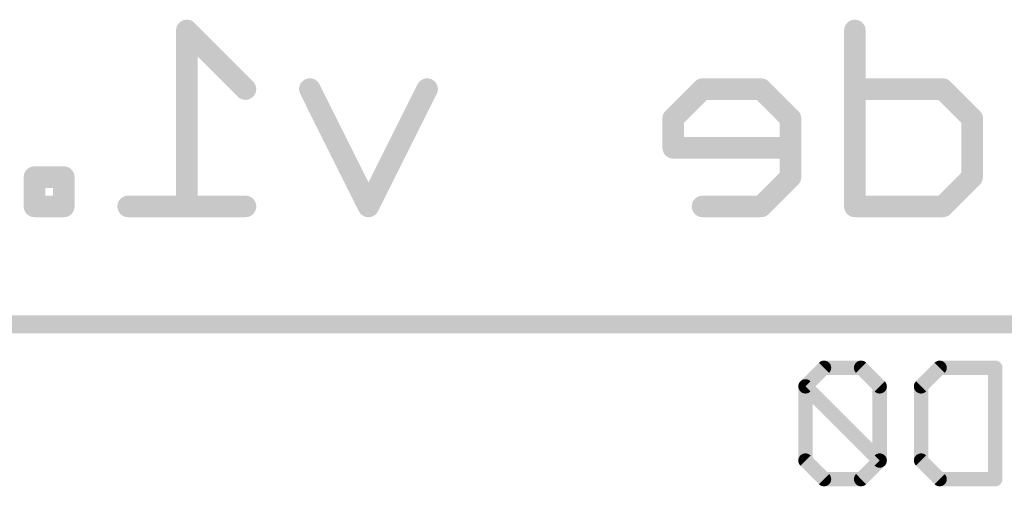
# Model space of a CAD drawing. Extents: x -0.5 to 59.7, y -5.4 to 61.3.
# Tile 6 of 9: x 12.6 to 19.5, y 21 to 24.3. Entities that reach past the tile are written whole.
import ezdxf

# ---------------------------------------------------------------- set-up
doc = ezdxf.new("R2010")
doc.units = 0
doc.layers.add('21', color=253, linetype='CONTINUOUS')
doc.layers.add('22', color=140, linetype='CONTINUOUS')

msp = doc.modelspace()

# ---------------------------------------------------------------- linework, layer by layer
at = {"layer": '21', "const_width": 0.127}
msp.add_lwpolyline([(9.017, 22.101), (27.017, 22.101)], dxfattribs=at)
at = {"layer": '22'}
for points, const_width in [([(13.7709, 24.2088, 1), (13.717, 24.1549)], 0.0762), ([(13.7821, 24.1819, 1), (13.7059, 24.1819)], 0.0762), ([(18.5122, 24.1819, 1), (18.436, 24.1819)], 0.0762), ([(14.6492, 23.7837, 1), (14.581, 23.7496)], 0.0762), ([(15.4796, 23.7496, 1), (15.4115, 23.7837)], 0.0762), ([(17.3954, 23.8047, 1), (17.3954, 23.7285)], 0.0762), ([(17.4223, 23.7397, 1), (17.3684, 23.7936)], 0.0762), ([(17.8375, 23.7936, 1), (17.7837, 23.7397)], 0.0762), ([(17.8106, 23.7285, 1), (17.8106, 23.8047)], 0.0762), ([(18.4741, 23.8047, 1), (18.4741, 23.7285)], 0.0762), ([(19.1239, 23.7936, 1), (19.07, 23.7397)], 0.0762), ([(19.0969, 23.7285, 1), (19.0969, 23.8047)], 0.0762), ([(14.1323, 23.7397, 1), (14.1861, 23.7936)], 0.0762), ([(17.2259, 23.559, 1), (17.1497, 23.559)], 0.0762), ([(18.0563, 23.559, 1), (17.9801, 23.559)], 0.0762), ([(19.3427, 23.559, 1), (19.2665, 23.559)], 0.0762), ([(17.1608, 23.586, 1), (17.2147, 23.5321)], 0.0762), ([(17.9913, 23.5321, 1), (18.0452, 23.586)], 0.0762), ([(19.2776, 23.5321, 1), (19.3315, 23.586)], 0.0762), ([(17.1878, 23.3895, 1), (17.1878, 23.3133)], 0.0762), ([(18.0182, 23.3133, 1), (18.0182, 23.3895)], 0.0762), ([(17.1497, 23.3514, 1), (17.2259, 23.3514)], 0.0762), ([(12.6653, 23.1819, 1), (12.6653, 23.1057)], 0.0762), ([(12.7034, 23.1438, 1), (12.6272, 23.1438)], 0.0762), ([(12.911, 23.1438, 1), (12.8348, 23.1438)], 0.0762), ([(12.8729, 23.1057, 1), (12.8729, 23.1819)], 0.0762), ([(18.0452, 23.1169, 1), (17.9913, 23.1708)], 0.0762), ([(19.3315, 23.1169, 1), (19.2776, 23.1708)], 0.0762), ([(17.9801, 23.1438, 1), (18.0563, 23.1438)], 0.0762), ([(19.2665, 23.1438, 1), (19.3427, 23.1438)], 0.0762), ([(12.6653, 22.9743, 1), (12.6653, 22.8981)], 0.0762), ([(12.8729, 22.8981, 1), (12.8729, 22.9743)], 0.0762), ([(13.3288, 22.9743, 1), (13.3288, 22.8981)], 0.0762), ([(14.1592, 22.8981, 1), (14.1592, 22.9743)], 0.0762), ([(17.3954, 22.9743, 1), (17.3954, 22.8981)], 0.0762), ([(17.8106, 22.8981, 1), (17.8106, 22.9743)], 0.0762), ([(18.4741, 22.9743, 1), (18.4741, 22.8981)], 0.0762), ([(19.0969, 22.8981, 1), (19.0969, 22.9743)], 0.0762), ([(12.6272, 22.9362, 1), (12.7034, 22.9362)], 0.0762), ([(12.8348, 22.9362, 1), (12.911, 22.9362)], 0.0762), ([(13.7059, 22.9362, 1), (13.7821, 22.9362)], 0.0762), ([(14.9962, 22.9532, 1), (15.0644, 22.9192)], 0.0762), ([(14.9962, 22.9192, 1), (15.0644, 22.9532)], 0.0762), ([(17.7837, 22.9631, 1), (17.8375, 22.9093)], 0.0762), ([(18.436, 22.9362, 1), (18.5122, 22.9362)], 0.0762), ([(19.07, 22.9631, 1), (19.1239, 22.9093)], 0.0762), ([(18.2557, 21.8193, 1), (18.2557, 21.7685)], 0.0508), ([(18.2736, 21.7759, 1), (18.2377, 21.8118)], 0.0508), ([(18.5363, 21.8118, 1), (18.5004, 21.7759)], 0.0508), ([(18.5184, 21.7685, 1), (18.5184, 21.8193)], 0.0508), ([(19.0742, 21.8193, 1), (19.0742, 21.7685)], 0.0508), ([(19.0922, 21.7759, 1), (19.0563, 21.8118)], 0.0508), ([(19.4937, 21.7939, 1), (19.4429, 21.7939)], 0.0508), ([(19.4683, 21.7685, 1), (19.4683, 21.8193)], 0.0508), ([(18.1497, 21.6625, 1), (18.0989, 21.6625)], 0.0508), ([(18.1423, 21.6805, 1), (18.1064, 21.6446)], 0.0508), ([(18.1064, 21.6805, 1), (18.1423, 21.6446)], 0.0508), ([(18.6751, 21.6625, 1), (18.6243, 21.6625)], 0.0508), ([(18.6317, 21.6446, 1), (18.6677, 21.6805)], 0.0508), ([(18.9683, 21.6625, 1), (18.9175, 21.6625)], 0.0508), ([(18.9249, 21.6805, 1), (18.9609, 21.6446)], 0.0508), ([(18.0989, 21.1371, 1), (18.1497, 21.1371)], 0.0508), ([(18.1423, 21.1551, 1), (18.1064, 21.1192)], 0.0508), ([(18.6243, 21.1371, 1), (18.6751, 21.1371)], 0.0508), ([(18.6677, 21.1192, 1), (18.6317, 21.1551)], 0.0508), ([(18.6317, 21.1192, 1), (18.6677, 21.1551)], 0.0508), ([(18.9609, 21.1551, 1), (18.9249, 21.1192)], 0.0508), ([(18.9175, 21.1371, 1), (18.9683, 21.1371)], 0.0508), ([(18.2557, 21.0312, 1), (18.2557, 20.9804)], 0.0508), ([(18.5184, 20.9804, 1), (18.5184, 21.0312)], 0.0508), ([(19.0742, 21.0312, 1), (19.0742, 20.9804)], 0.0508), ([(19.4683, 20.9804, 1), (19.4683, 21.0312)], 0.0508), ([(18.2377, 20.9878, 1), (18.2736, 21.0238)], 0.0508), ([(18.5004, 21.0238, 1), (18.5363, 20.9878)], 0.0508), ([(19.0563, 20.9878, 1), (19.0922, 21.0238)], 0.0508), ([(19.4429, 21.0058, 1), (19.4937, 21.0058)], 0.0508)]:
    msp.add_lwpolyline(points, format="xyb", dxfattribs=dict(at, const_width=const_width))
for points, const_width in [([(14.1592, 23.7666), (13.744, 24.1819)], 0.1524), ([(13.744, 24.1819), (13.744, 22.9362)], 0.1524), ([(18.4741, 24.1819), (18.4741, 22.9362)], 0.1524), ([(15.0303, 22.9362), (14.6151, 23.7666)], 0.1524), ([(15.4455, 23.7666), (15.0303, 22.9362)], 0.1524), ([(17.3954, 23.7666), (17.1878, 23.559)], 0.1524), ([(17.8106, 23.7666), (17.3954, 23.7666)], 0.1524), ([(18.0182, 23.559), (17.8106, 23.7666)], 0.1524), ([(19.0969, 23.7666), (18.4741, 23.7666)], 0.1524), ([(19.3046, 23.559), (19.0969, 23.7666)], 0.1524), ([(17.1878, 23.559), (17.1878, 23.3514)], 0.1524), ([(18.0182, 23.1438), (18.0182, 23.559)], 0.1524), ([(19.3046, 23.1438), (19.3046, 23.559)], 0.1524), ([(17.1878, 23.3514), (18.0182, 23.3514)], 0.1524), ([(12.8729, 23.1438), (12.6653, 23.1438)], 0.1524), ([(12.6653, 23.1438), (12.6653, 22.9362)], 0.1524), ([(12.8729, 22.9362), (12.8729, 23.1438)], 0.1524), ([(17.8106, 22.9362), (18.0182, 23.1438)], 0.1524), ([(19.0969, 22.9362), (19.3046, 23.1438)], 0.1524), ([(12.6653, 22.9362), (12.8729, 22.9362)], 0.1524), ([(14.1592, 22.9362), (13.3288, 22.9362)], 0.1524), ([(17.3954, 22.9362), (17.8106, 22.9362)], 0.1524), ([(18.4741, 22.9362), (19.0969, 22.9362)], 0.1524), ([(18.2557, 21.7939), (18.1243, 21.6625)], 0.1016), ([(18.5184, 21.7939), (18.2557, 21.7939)], 0.1016), ([(18.6497, 21.6625), (18.5184, 21.7939)], 0.1016), ([(18.9429, 21.6625), (19.0742, 21.7939)], 0.1016), ([(19.0742, 21.7939), (19.4683, 21.7939)], 0.1016), ([(19.4683, 21.7939), (19.4683, 21.0058)], 0.1016), ([(18.1243, 21.6625), (18.1243, 21.1371)], 0.1016), ([(18.6497, 21.1371), (18.1243, 21.6625)], 0.1016), ([(18.6497, 21.1371), (18.6497, 21.6625)], 0.1016), ([(18.9429, 21.1371), (18.9429, 21.6625)], 0.1016), ([(18.1243, 21.1371), (18.2557, 21.0058)], 0.1016), ([(18.5184, 21.0058), (18.6497, 21.1371)], 0.1016), ([(19.0742, 21.0058), (18.9429, 21.1371)], 0.1016), ([(18.2557, 21.0058), (18.5184, 21.0058)], 0.1016), ([(19.4683, 21.0058), (19.0742, 21.0058)], 0.1016)]:
    msp.add_lwpolyline(points, dxfattribs=dict(at, const_width=const_width))

doc.saveas('drawing.dxf')
